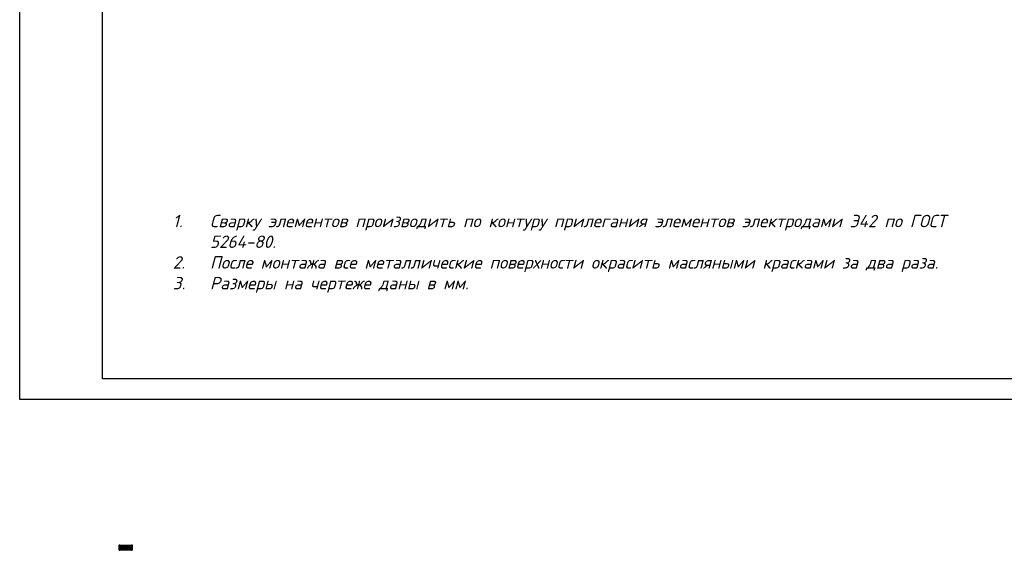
# Model space of a CAD drawing. Header units: metres. Extents: x 733306 to 734033, y 4473325 to 4475372.
# Tile 1 of 27: x 733306 to 733544, y 4473325 to 4473454. Entities that reach past the tile are written whole.
import ezdxf

# ---------------------------------------------------------------- set-up
doc = ezdxf.new("R2010")
doc.units = ezdxf.units.M
doc.header["$LTSCALE"] = 0.5
doc.header["$MEASUREMENT"] = 0
doc.styles.add('Гипротранс', font='isocpeui.ttf')

msp = doc.modelspace()

# ---------------------------------------------------------------- linework, layer by layer
for points in [[(733305.706, 4473361.78), (733305.706, 4473658.78), (733781.536, 4473658.78), (733781.536, 4473361.78)], [(733325.706, 4473366.78), (733325.706, 4473653.78), (733776.536, 4473653.78), (733776.536, 4473366.78)]]:
    msp.add_lwpolyline(points, close=True)
at = {"ltscale": 20}
for points in [[(733329.782, 4473326.591), (733329.757, 4473326.591), (733329.757, 4473326.601), (733329.862, 4473326.601), (733329.887, 4473326.601), (733329.887, 4473326.591), (733329.782, 4473326.591)], [(733329.782, 4473325.391), (733329.782, 4473326.591), (733329.862, 4473326.591), (733329.862, 4473325.391), (733329.782, 4473325.391)], [(733329.862, 4473326.536), (733329.862, 4473326.511), (733332.782, 4473326.511), (733332.782, 4473326.536), (733329.862, 4473326.536)], [(733330.591, 4473326.351), (733330.602, 4473326.331), (733329.862, 4473326.331), (733329.862, 4473326.351), (733330.591, 4473326.351)], [(733330.689, 4473326.181), (733329.862, 4473326.181), (733329.862, 4473326.161), (733330.7, 4473326.161), (733330.689, 4473326.181)], [(733330.787, 4473326.011), (733329.862, 4473326.011), (733329.862, 4473325.991), (733330.798, 4473325.991), (733330.787, 4473326.011)], [(733330.885, 4473325.841), (733329.862, 4473325.841), (733329.862, 4473325.821), (733330.897, 4473325.821), (733330.885, 4473325.841)], [(733331.099, 4473325.511), (733331.076, 4473325.511), (733330.498, 4473326.511), (733330.521, 4473326.511), (733331.099, 4473325.511)], [(733331.295, 4473325.511), (733331.272, 4473325.511), (733330.695, 4473326.511), (733330.718, 4473326.511), (733331.295, 4473325.511)], [(733330.81, 4473326.351), (733330.822, 4473326.331), (733331.662, 4473326.331), (733331.651, 4473326.351), (733330.81, 4473326.351)], [(733330.908, 4473326.181), (733330.92, 4473326.161), (733331.76, 4473326.161), (733331.749, 4473326.181), (733330.908, 4473326.181)], [(733331.006, 4473326.011), (733331.018, 4473325.991), (733331.858, 4473325.991), (733331.847, 4473326.011), (733331.006, 4473326.011)], [(733331.104, 4473325.841), (733331.116, 4473325.821), (733331.957, 4473325.821), (733331.945, 4473325.841), (733331.104, 4473325.841)], [(733332.159, 4473325.511), (733332.136, 4473325.511), (733331.558, 4473326.511), (733331.581, 4473326.511), (733332.159, 4473325.511)], [(733332.355, 4473325.511), (733332.332, 4473325.511), (733331.755, 4473326.511), (733331.778, 4473326.511), (733332.355, 4473325.511)], [(733331.87, 4473326.351), (733331.882, 4473326.331), (733332.782, 4473326.331), (733332.782, 4473326.351), (733331.87, 4473326.351)], [(733331.968, 4473326.181), (733331.98, 4473326.161), (733332.782, 4473326.161), (733332.782, 4473326.181), (733331.968, 4473326.181)], [(733332.066, 4473326.011), (733332.078, 4473325.991), (733332.782, 4473325.991), (733332.782, 4473326.011), (733332.066, 4473326.011)], [(733332.164, 4473325.841), (733332.176, 4473325.821), (733332.782, 4473325.821), (733332.782, 4473325.841), (733332.164, 4473325.841)], [(733332.782, 4473326.591), (733332.757, 4473326.591), (733332.757, 4473326.601), (733332.862, 4473326.601), (733332.887, 4473326.601), (733332.887, 4473326.591), (733332.782, 4473326.591)], [(733332.782, 4473325.391), (733332.782, 4473326.591), (733332.862, 4473326.591), (733332.862, 4473325.391), (733332.782, 4473325.391)], [(733329.782, 4473325.391), (733329.757, 4473325.391), (733329.757, 4473325.381), (733329.862, 4473325.381), (733329.887, 4473325.381), (733329.887, 4473325.391), (733329.782, 4473325.391)], [(733330.983, 4473325.671), (733329.862, 4473325.671), (733329.862, 4473325.651), (733330.995, 4473325.651), (733330.983, 4473325.671)], [(733329.862, 4473325.511), (733329.862, 4473325.486), (733332.782, 4473325.486), (733332.782, 4473325.511), (733329.862, 4473325.511)], [(733331.203, 4473325.671), (733331.214, 4473325.651), (733332.055, 4473325.651), (733332.043, 4473325.671), (733331.203, 4473325.671)], [(733332.782, 4473325.671), (733332.263, 4473325.671), (733332.274, 4473325.651), (733332.782, 4473325.651), (733332.782, 4473325.671)], [(733332.782, 4473325.391), (733332.757, 4473325.391), (733332.757, 4473325.381), (733332.862, 4473325.381), (733332.887, 4473325.381), (733332.887, 4473325.391), (733332.782, 4473325.391)]]:
    msp.add_lwpolyline(points, dxfattribs=at)
at = {"color": 1, "ltscale": 20}
for points in [[(733331.087, 4473325.511), (733330.51, 4473326.511)], [(733330.816, 4473326.341), (733331.656, 4473326.341)], [(733332.782, 4473326.524), (733332.862, 4473326.524)]]:
    msp.add_lwpolyline(points, dxfattribs=at)
at = {"ltscale": 20}
for centre in [(733329.822, 4473326.643), (733332.822, 4473326.643)]:
    msp.add_circle(centre, 0.0412, dxfattribs=at)

# ---------------------------------------------------------------- texts
at = {"linetype": 'ByBlock', "insert": (733339.687, 4473406.425), "char_height": 3, "width": 189.52705, "attachment_point": 1, "style": 'Гипротранс'}
msp.add_mtext('\\pi-9,l12,t12;1.^IСварку элементов производить по контуру прилегания элементов электродами Э42 по ГОСТ 5264-80.\\P2.^IПосле монтажа все металлические поверхности окрасить масляными красками за два раза.\\P3.^IРазмеры на чертеже даны в мм.', dxfattribs=at)

doc.saveas('drawing.dxf')
